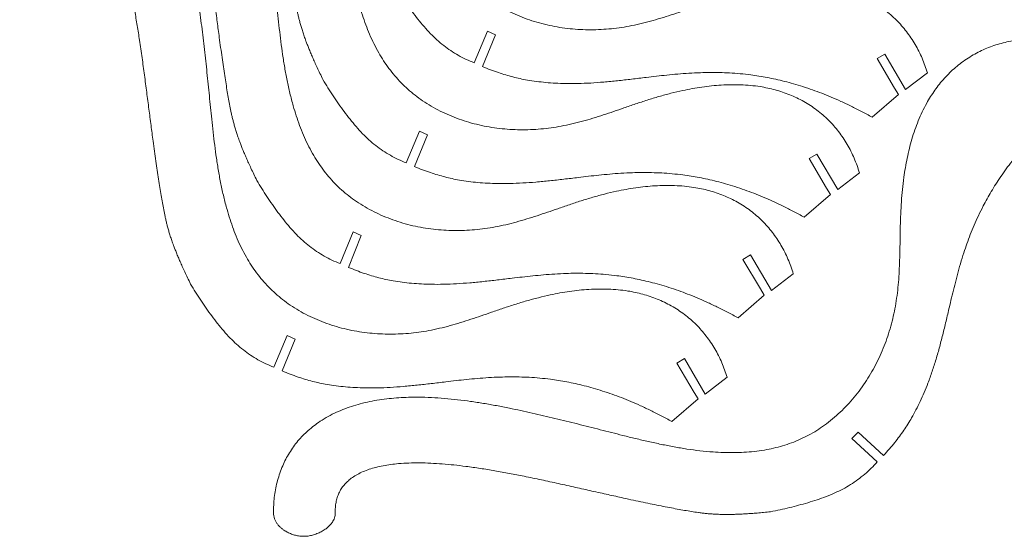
# Model space of a CAD drawing. Header units: millimetres. Extents: x 92 to 2970, y 112 to 2957.
# Tile 1 of 6: x 118 to 1939, y 112 to 1067. Entities that reach past the tile are written whole.
import ezdxf

# ---------------------------------------------------------------- set-up
doc = ezdxf.new("R2010")
doc.units = ezdxf.units.MM

msp = doc.modelspace()

# ---------------------------------------------------------------- linework, layer by layer
at = {"color": 7, "linetype": 'Continuous', "lineweight": 15}
for p, q in [((958.3, 987.4), (982.7, 1046)), ((997.5, 1039.2), (973.6, 980.4)), ((982.7, 1046), (997.5, 1039.2)), ((1703.4, 995.1), (1717.4, 1003.4)), ((1717.4, 1003.4), (1756.1, 937.8)), ((1735.6, 940.4), (1703.4, 995.1)), ((973.6, 980.4), (973.5, 980.4)), ((1756.1, 937.8), (1796.5, 968.6)), ((1796.5, 968.6), (1796.5, 968.6)), ((1694.5, 886.9), (1742.9, 928.8)), ((1742.9, 928.8), (1735.6, 940.4)), ((832.6, 802.4), (857, 861)), ((857, 861), (871.9, 854.2)), ((871.9, 854.2), (847.9, 795.4)), ((1577.7, 810.1), (1591.7, 818.4)), ((1610, 755.4), (1577.7, 810.1)), ((1591.7, 818.4), (1630.5, 752.8)), ((847.9, 795.4), (847.9, 795.4)), ((1630.5, 752.8), (1670.8, 783.6)), ((1670.8, 783.6), (1670.8, 783.7)), ((1617.3, 743.8), (1610, 755.4)), ((1568.8, 701.9), (1617.3, 743.8)), ((710.2, 616.1), (734.6, 674.7)), ((734.6, 674.7), (749.4, 667.9)), ((749.4, 667.9), (725.5, 609.1)), ((1455.3, 623.8), (1469.3, 632.1)), ((1487.5, 569.1), (1455.3, 623.8)), ((1469.3, 632.1), (1508, 566.5)), ((725.5, 609.1), (725.5, 609.1)), ((1508, 566.5), (1548.4, 597.3)), ((1548.4, 597.3), (1548.4, 597.3)), ((1494.8, 557.5), (1487.5, 569.1)), ((1446.4, 515.6), (1494.8, 557.5)), ((587.8, 424.4), (612.2, 483.1)), ((627, 476.3), (603, 417.5)), ((612.2, 483.1), (627, 476.3)), ((1332.8, 432.2), (1346.9, 440.5)), ((1346.9, 440.5), (1385.6, 374.8)), ((1365.1, 377.5), (1332.8, 432.2)), ((603, 417.5), (603, 417.5)), ((1385.6, 374.8), (1425.9, 405.7)), ((1425.9, 405.7), (1426, 405.7)), ((1324, 324), (1372.4, 365.8)), ((1372.4, 365.8), (1365.1, 377.5)), ((1656.9, 292.4), (1668.4, 304)), ((1703.6, 249.4), (1656.9, 292.4)), ((1668.4, 304), (1715.4, 261.3)), ((1715.4, 261.3), (1715.4, 261.3))]:
    msp.add_line(p, q, dxfattribs=at)
for points, knots in [([(1796.5, 968.6), (1795, 973.2), (1792.1, 982.4), (1786.8, 995.7), (1780.7, 1008.8), (1773.9, 1021.5), (1766.2, 1033.6), (1757.9, 1045.2), (1748.9, 1056.1), (1739.2, 1066.4), (1728.8, 1076.1), (1717.6, 1085.1), (1705.8, 1093.4), (1693.4, 1100.9), (1680.6, 1107.6), (1667.5, 1113.4), (1654.1, 1118.3), (1640.6, 1122.5), (1626.8, 1125.8), (1611.6, 1128.6), (1595, 1130.7), (1577, 1131.8), (1558.9, 1132), (1540.9, 1131.3), (1522.9, 1129.8), (1505, 1127.6), (1487.3, 1124.7), (1468.1, 1120.9), (1447.5, 1116.1), (1425.6, 1110.1), (1403.9, 1103.5), (1382.3, 1096.3), (1361.6, 1089.2), (1341.8, 1082.3), (1322.7, 1075.9), (1303.5, 1069.8), (1284.2, 1064.1), (1264.7, 1059.2), (1245.4, 1055.1), (1226.2, 1052), (1207.2, 1049.9), (1188.2, 1048.6), (1169, 1048.4), (1149.9, 1049.1), (1130.7, 1050.8), (1111.7, 1053.5), (1092.9, 1057.3), (1074.2, 1062.2), (1056, 1068.1), (1038.2, 1075.1), (1021, 1083), (1004.4, 1092), (988.9, 1101.8), (974.5, 1112.3), (961.1, 1123.4), (948.6, 1135.4), (937, 1148.3), (926.2, 1161.8), (916.3, 1176.1), (907, 1191.3), (898.3, 1207.7), (890.4, 1225), (883.3, 1242.7), (877.1, 1260.7), (871.1, 1280.6), (865.4, 1302.4), (860.2, 1326.1), (855.8, 1349.9), (852, 1373.9), (848.8, 1397.9), (845.9, 1422.1), (842.6, 1452.5), (839, 1489.2), (834.6, 1532.2), (830, 1575.1), (824.9, 1617.9), (819.9, 1654.5), (815.2, 1684.6), (811, 1708.5), (806.2, 1732.3), (800.9, 1756), (795, 1779.5), (788.2, 1802.9), (781.2, 1824), (774.1, 1842.8), (767.2, 1859.4), (759.6, 1875.8), (751.3, 1891.8), (742.3, 1907.5), (732.6, 1922.3), (722.2, 1936.3), (711.3, 1949.4), (699.4, 1961.7), (686.7, 1973.1), (674, 1982.9), (661.7, 1991.1), (649.9, 1997.8), (637.6, 2003.7), (625, 2008.6), (612, 2012.5), (598.7, 2015.4), (585.3, 2017.4), (571.5, 2018.4), (557.5, 2018.5), (543.2, 2017.6), (529.1, 2015.7), (515.1, 2012.9), (501.5, 2009.2), (492.6, 2005.9), (488.2, 2004.3)], [0, 0, 0, 0, 0.006977, 0.013957, 0.020935, 0.027914, 0.034891, 0.041743, 0.048599, 0.05546, 0.062326, 0.06932, 0.076319, 0.083319, 0.090318, 0.097313, 0.104181, 0.111049, 0.117917, 0.124781, 0.133517, 0.14226, 0.151008, 0.159753, 0.168486, 0.177215, 0.185946, 0.194684, 0.205681, 0.216687, 0.227695, 0.238699, 0.249697, 0.259486, 0.269262, 0.279023, 0.288771, 0.298514, 0.308269, 0.317493, 0.326741, 0.336008, 0.345287, 0.354577, 0.363875, 0.373183, 0.382504, 0.391844, 0.401197, 0.410382, 0.419554, 0.428704, 0.437827, 0.446248, 0.454651, 0.463045, 0.471438, 0.479835, 0.488232, 0.496624, 0.505847, 0.515075, 0.524314, 0.533559, 0.542801, 0.554566, 0.566315, 0.578063, 0.589817, 0.60158, 0.61335, 0.625122, 0.646081, 0.667014, 0.687933, 0.708853, 0.729781, 0.741529, 0.753281, 0.76504, 0.776812, 0.78859, 0.800365, 0.812133, 0.820867, 0.829604, 0.83835, 0.84711, 0.855873, 0.86463, 0.872882, 0.881138, 0.889415, 0.89772, 0.906031, 0.912634, 0.919224, 0.925799, 0.932364, 0.938929, 0.945501, 0.952085, 0.95868, 0.965596, 0.972514, 0.979424, 0.986316, 0.993179, 1, 1, 1, 1]), ([(1670.8, 783.7), (1669.4, 788.2), (1666.4, 797.4), (1661.1, 810.8), (1655.1, 823.8), (1648.2, 836.5), (1640.6, 848.6), (1632.3, 860.2), (1623.3, 871.1), (1613.6, 881.4), (1603.1, 891.1), (1591.9, 900.1), (1580.1, 908.4), (1567.8, 915.9), (1555, 922.6), (1541.8, 928.4), (1528.5, 933.4), (1514.9, 937.5), (1501.1, 940.8), (1485.9, 943.6), (1469.3, 945.7), (1451.3, 946.9), (1433.3, 947), (1415.2, 946.3), (1397.3, 944.9), (1379.4, 942.6), (1361.6, 939.7), (1342.4, 935.9), (1321.8, 931.1), (1299.9, 925.1), (1278.2, 918.5), (1256.7, 911.3), (1236, 904.2), (1216.1, 897.4), (1197, 890.9), (1177.8, 884.8), (1158.5, 879.2), (1139, 874.2), (1119.7, 870.1), (1100.5, 867), (1081.6, 864.9), (1062.5, 863.7), (1043.4, 863.4), (1024.2, 864.1), (1005.1, 865.8), (986.1, 868.6), (967.2, 872.3), (948.6, 877.2), (930.3, 883.1), (912.6, 890.1), (895.4, 898), (878.8, 907), (863.2, 916.8), (848.8, 927.3), (835.5, 938.4), (823, 950.4), (811.3, 963.3), (800.5, 976.9), (790.6, 991.1), (781.3, 1006.4), (772.7, 1022.7), (764.7, 1040), (757.7, 1057.7), (751.4, 1075.7), (745.4, 1095.6), (739.7, 1117.4), (734.5, 1141.1), (730.1, 1165), (726.3, 1188.9), (723.1, 1213), (720.2, 1237.1), (717, 1267.5), (713.3, 1304.2), (708.9, 1347.2), (704.3, 1390.1), (699.3, 1432.9), (694.3, 1469.5), (689.5, 1499.6), (685.3, 1523.5), (680.6, 1547.3), (675.3, 1571), (669.3, 1594.6), (662.6, 1617.9), (655.6, 1639), (648.5, 1657.8), (641.5, 1674.4), (633.9, 1690.8), (625.7, 1706.9), (616.6, 1722.5), (606.9, 1737.3), (596.6, 1751.3), (585.6, 1764.4), (573.8, 1776.7), (561, 1788.2), (548.4, 1797.9), (536, 1806.1), (524.2, 1812.8), (512, 1818.7), (499.3, 1823.6), (486.3, 1827.5), (473.1, 1830.5), (459.6, 1832.4), (445.9, 1833.4), (431.8, 1833.5), (417.5, 1832.6), (403.4, 1830.7), (389.5, 1827.9), (375.8, 1824.2), (367, 1821), (362.6, 1819.3)], [0, 0, 0, 0, 0.006977, 0.013957, 0.020935, 0.027914, 0.034891, 0.041743, 0.048599, 0.05546, 0.062326, 0.06932, 0.076319, 0.083319, 0.090318, 0.097313, 0.104181, 0.111049, 0.117917, 0.124781, 0.133517, 0.14226, 0.151008, 0.159753, 0.168486, 0.177215, 0.185946, 0.194684, 0.205681, 0.216687, 0.227695, 0.238699, 0.249697, 0.259486, 0.269262, 0.279023, 0.288771, 0.298514, 0.308269, 0.317493, 0.326741, 0.336008, 0.345287, 0.354577, 0.363875, 0.373183, 0.382504, 0.391844, 0.401197, 0.410382, 0.419554, 0.428704, 0.437827, 0.446248, 0.454651, 0.463045, 0.471438, 0.479835, 0.488232, 0.496624, 0.505847, 0.515075, 0.524314, 0.533559, 0.542801, 0.554566, 0.566315, 0.578063, 0.589817, 0.60158, 0.61335, 0.625122, 0.646081, 0.667014, 0.687933, 0.708853, 0.729781, 0.741529, 0.753281, 0.76504, 0.776812, 0.78859, 0.800365, 0.812133, 0.820867, 0.829604, 0.83835, 0.84711, 0.855873, 0.86463, 0.872882, 0.881138, 0.889415, 0.89772, 0.906031, 0.912634, 0.919224, 0.925799, 0.932364, 0.938929, 0.945501, 0.952085, 0.95868, 0.965596, 0.972514, 0.979424, 0.986316, 0.993179, 1, 1, 1, 1]), ([(403.6, 1713), (406.7, 1714.1), (412.8, 1716.1), (422.1, 1717.9), (431.2, 1718.6), (440.1, 1718.1), (448.8, 1716.4), (457.3, 1713.6), (465.5, 1709.7), (473.9, 1704.4), (482.3, 1697.8), (490.6, 1689.6), (498.6, 1680.3), (506.3, 1669.9), (513.5, 1658.5), (520.4, 1646.1), (527.5, 1631.7), (534.6, 1615.3), (541.5, 1596.8), (548, 1577.3), (554, 1556.9), (559.6, 1535.8), (565, 1512.8), (570.3, 1487.9), (575.3, 1461.3), (580, 1434.3), (584.5, 1405.4), (588.9, 1374.8), (593.3, 1342.7), (597.5, 1311), (601.4, 1280), (605.3, 1249.9), (608.8, 1223.9), (611.8, 1202), (614.3, 1184), (616.8, 1166.7), (619.2, 1150.3), (621.7, 1134.9), (624, 1120.4), (626.4, 1106.8), (628.8, 1093.8), (631, 1083), (632.9, 1074.2), (634.6, 1067.2), (636.5, 1060), (638.7, 1052.6), (641.1, 1044.7), (643.9, 1036.4), (646.8, 1028.4), (649.7, 1020.8), (652.6, 1013.5), (655.8, 1005.8), (659.4, 997.3), (663.4, 988.2), (668, 978.3), (673.1, 967.5), (676.7, 960.1), (678.6, 956.2)], [0, 0, 0, 0, 0.011404, 0.022331, 0.032879, 0.043186, 0.053411, 0.063709, 0.074221, 0.08506, 0.097961, 0.111503, 0.125745, 0.140723, 0.156448, 0.172913, 0.190099, 0.212166, 0.2352, 0.259111, 0.283799, 0.30916, 0.335085, 0.366217, 0.397806, 0.429683, 0.461684, 0.499727, 0.537472, 0.574671, 0.611075, 0.646425, 0.680445, 0.702415, 0.723565, 0.743813, 0.763088, 0.781348, 0.798291, 0.814309, 0.829548, 0.844265, 0.852592, 0.860984, 0.869566, 0.87849, 0.887932, 0.898097, 0.909216, 0.917548, 0.926544, 0.936298, 0.946911, 0.958484, 0.971122, 0.984927, 1, 1, 1, 1]), ([(1548.4, 597.3), (1546.9, 601.9), (1544, 611.1), (1538.7, 624.4), (1532.6, 637.5), (1525.8, 650.2), (1518.2, 662.3), (1509.8, 673.9), (1500.8, 684.8), (1491.1, 695.1), (1480.7, 704.8), (1469.5, 713.8), (1457.7, 722.1), (1445.4, 729.6), (1432.5, 736.3), (1419.4, 742.1), (1406, 747), (1392.5, 751.2), (1378.7, 754.5), (1363.5, 757.3), (1346.9, 759.4), (1328.9, 760.5), (1310.8, 760.7), (1292.8, 760), (1274.8, 758.5), (1257, 756.3), (1239.2, 753.4), (1220, 749.6), (1199.4, 744.8), (1177.5, 738.8), (1155.8, 732.2), (1134.2, 725), (1113.6, 717.9), (1093.7, 711), (1074.6, 704.6), (1055.4, 698.5), (1036.1, 692.8), (1016.6, 687.9), (997.3, 683.8), (978.1, 680.7), (959.1, 678.6), (940.1, 677.3), (920.9, 677.1), (901.8, 677.8), (882.7, 679.5), (863.6, 682.2), (844.8, 686), (826.1, 690.9), (807.9, 696.8), (790.1, 703.8), (773, 711.7), (756.4, 720.7), (740.8, 730.5), (726.4, 741), (713, 752.1), (700.5, 764.1), (688.9, 777), (678.1, 790.5), (668.2, 804.8), (658.9, 820.1), (650.3, 836.4), (642.3, 853.7), (635.3, 871.4), (629, 889.4), (623, 909.3), (617.3, 931.1), (612.1, 954.8), (607.7, 978.6), (603.9, 1002.6), (600.7, 1026.6), (597.8, 1050.8), (594.6, 1081.2), (590.9, 1117.9), (586.5, 1160.9), (581.9, 1203.8), (576.8, 1246.6), (571.9, 1283.2), (567.1, 1313.3), (562.9, 1337.2), (558.1, 1361), (552.8, 1384.7), (546.9, 1408.3), (540.1, 1431.6), (533.1, 1452.7), (526.1, 1471.5), (519.1, 1488.1), (511.5, 1504.5), (503.2, 1520.5), (494.2, 1536.2), (484.5, 1551), (474.2, 1565), (463.2, 1578.1), (451.3, 1590.4), (438.6, 1601.8), (425.9, 1611.6), (413.6, 1619.8), (401.8, 1626.5), (389.5, 1632.4), (376.9, 1637.3), (363.9, 1641.2), (350.7, 1644.1), (337.2, 1646.1), (323.4, 1647.1), (309.4, 1647.2), (295.1, 1646.3), (281, 1644.4), (267.1, 1641.6), (253.4, 1637.9), (244.5, 1634.6), (240.1, 1633)], [0, 0, 0, 0, 0.006977, 0.013957, 0.020935, 0.027914, 0.034891, 0.041743, 0.048599, 0.05546, 0.062326, 0.06932, 0.076319, 0.083319, 0.090318, 0.097313, 0.104181, 0.111049, 0.117917, 0.124781, 0.133517, 0.14226, 0.151008, 0.159753, 0.168486, 0.177215, 0.185946, 0.194684, 0.205681, 0.216687, 0.227695, 0.238699, 0.249697, 0.259486, 0.269262, 0.279023, 0.288771, 0.298514, 0.308269, 0.317493, 0.326741, 0.336008, 0.345287, 0.354577, 0.363875, 0.373183, 0.382504, 0.391844, 0.401197, 0.410382, 0.419554, 0.428704, 0.437827, 0.446248, 0.454651, 0.463045, 0.471438, 0.479835, 0.488232, 0.496624, 0.505847, 0.515075, 0.524314, 0.533559, 0.542801, 0.554566, 0.566315, 0.578063, 0.589817, 0.60158, 0.61335, 0.625122, 0.646081, 0.667014, 0.687933, 0.708853, 0.729781, 0.741529, 0.753281, 0.76504, 0.776812, 0.78859, 0.800365, 0.812133, 0.820867, 0.829604, 0.83835, 0.84711, 0.855873, 0.86463, 0.872882, 0.881138, 0.889415, 0.89772, 0.906031, 0.912634, 0.919224, 0.925799, 0.932364, 0.938929, 0.945501, 0.952085, 0.95868, 0.965596, 0.972514, 0.979424, 0.986316, 0.993179, 1, 1, 1, 1]), ([(281.2, 1526.7), (284.3, 1527.7), (290.3, 1529.8), (299.6, 1531.6), (308.8, 1532.3), (317.7, 1531.8), (326.4, 1530.1), (334.9, 1527.3), (343.1, 1523.4), (351.4, 1518.1), (359.8, 1511.5), (368.2, 1503.3), (376.2, 1494), (383.8, 1483.6), (391.1, 1472.2), (398, 1459.8), (405, 1445.4), (412.1, 1429), (419.1, 1410.5), (425.6, 1391), (431.6, 1370.6), (437.1, 1349.5), (442.6, 1326.5), (447.8, 1301.6), (452.9, 1275), (457.5, 1248), (462.1, 1219.1), (466.5, 1188.5), (470.9, 1156.3), (475, 1124.7), (479, 1093.7), (482.9, 1063.6), (486.4, 1037.6), (489.3, 1015.7), (491.9, 997.7), (494.4, 980.4), (496.8, 964), (499.2, 948.6), (501.6, 934.1), (503.9, 920.5), (506.3, 907.5), (508.5, 896.7), (510.5, 887.9), (512.2, 880.9), (514.1, 873.7), (516.2, 866.2), (518.7, 858.4), (521.5, 850.1), (524.3, 842.1), (527.3, 834.4), (530.1, 827.2), (533.3, 819.4), (537, 811), (541, 801.9), (545.6, 792), (550.6, 781.2), (554.3, 773.8), (556.2, 769.9)], [0, 0, 0, 0, 0.011404, 0.022331, 0.032879, 0.043186, 0.053411, 0.063709, 0.074221, 0.08506, 0.097961, 0.111502, 0.125745, 0.140723, 0.156448, 0.172913, 0.190099, 0.212166, 0.2352, 0.259111, 0.283799, 0.30916, 0.335085, 0.366217, 0.397806, 0.429682, 0.461684, 0.499727, 0.537472, 0.574671, 0.611075, 0.646425, 0.680445, 0.702414, 0.723565, 0.743812, 0.763088, 0.781348, 0.798291, 0.814309, 0.829548, 0.844265, 0.852592, 0.860984, 0.869566, 0.87849, 0.887932, 0.898097, 0.909216, 0.917548, 0.926544, 0.936298, 0.946911, 0.958484, 0.971122, 0.984926, 1, 1, 1, 1]), ([(1426, 405.7), (1424.5, 410.3), (1421.6, 419.4), (1416.3, 432.8), (1410.2, 445.9), (1403.3, 458.6), (1395.7, 470.7), (1387.4, 482.2), (1378.4, 493.1), (1368.7, 503.5), (1358.2, 513.2), (1347.1, 522.2), (1335.3, 530.5), (1322.9, 538), (1310.1, 544.7), (1297, 550.5), (1283.6, 555.4), (1270, 559.5), (1256.3, 562.9), (1241.1, 565.7), (1224.4, 567.8), (1206.4, 568.9), (1188.4, 569.1), (1170.4, 568.4), (1152.4, 566.9), (1134.5, 564.7), (1116.7, 561.8), (1097.5, 558), (1077, 553.1), (1055.1, 547.2), (1033.3, 540.5), (1011.8, 533.4), (991.1, 526.3), (971.3, 519.4), (952.2, 513), (933, 506.9), (913.7, 501.2), (894.2, 496.2), (874.8, 492.1), (855.7, 489.1), (836.7, 486.9), (817.6, 485.7), (798.5, 485.5), (779.3, 486.2), (760.2, 487.9), (741.2, 490.6), (722.3, 494.4), (703.7, 499.3), (685.5, 505.2), (667.7, 512.2), (650.5, 520.1), (633.9, 529.1), (618.4, 538.9), (603.9, 549.4), (590.6, 560.5), (578.1, 572.5), (566.5, 585.3), (555.7, 598.9), (545.8, 613.1), (536.5, 628.4), (527.8, 644.7), (519.9, 662.1), (512.8, 679.8), (506.6, 697.8), (500.6, 717.7), (494.9, 739.5), (489.7, 763.2), (485.2, 787), (481.5, 811), (478.2, 835), (475.4, 859.1), (472.1, 889.6), (468.5, 926.3), (464.1, 969.2), (459.5, 1012.1), (454.4, 1055), (449.4, 1091.5), (444.7, 1121.7), (440.4, 1145.6), (435.7, 1169.4), (430.4, 1193.1), (424.5, 1216.6), (417.7, 1240), (410.7, 1261), (403.6, 1279.8), (396.7, 1296.5), (389.1, 1312.9), (380.8, 1328.9), (371.7, 1344.6), (362.1, 1359.4), (351.7, 1373.4), (340.8, 1386.4), (328.9, 1398.8), (316.2, 1410.2), (303.5, 1420), (291.2, 1428.1), (279.3, 1434.9), (267.1, 1440.7), (254.5, 1445.7), (241.5, 1449.6), (228.2, 1452.5), (214.8, 1454.5), (201, 1455.5), (186.9, 1455.6), (172.7, 1454.6), (158.6, 1452.8), (144.6, 1449.9), (130.9, 1446.2), (122.1, 1443), (117.7, 1441.4)], [0, 0, 0, 0, 0.006977, 0.013957, 0.020935, 0.027914, 0.034891, 0.041743, 0.048599, 0.05546, 0.062326, 0.06932, 0.076319, 0.083319, 0.090318, 0.097313, 0.104181, 0.111049, 0.117917, 0.124781, 0.133517, 0.14226, 0.151008, 0.159753, 0.168486, 0.177215, 0.185946, 0.194685, 0.205681, 0.216687, 0.227695, 0.238699, 0.249697, 0.259486, 0.269262, 0.279023, 0.288771, 0.298514, 0.308269, 0.317493, 0.326741, 0.336008, 0.345287, 0.354577, 0.363875, 0.373183, 0.382504, 0.391844, 0.401197, 0.410382, 0.419554, 0.428704, 0.437827, 0.446248, 0.454651, 0.463045, 0.471438, 0.479835, 0.488232, 0.496624, 0.505847, 0.515075, 0.524314, 0.533559, 0.542801, 0.554566, 0.566315, 0.578063, 0.589817, 0.60158, 0.61335, 0.625122, 0.646082, 0.667014, 0.687933, 0.708853, 0.729781, 0.741529, 0.753281, 0.76504, 0.776812, 0.78859, 0.800365, 0.812133, 0.820867, 0.829604, 0.83835, 0.84711, 0.855873, 0.86463, 0.872883, 0.881139, 0.889415, 0.89772, 0.906031, 0.912634, 0.919224, 0.925799, 0.932364, 0.938929, 0.945501, 0.952085, 0.95868, 0.965596, 0.972514, 0.979424, 0.986316, 0.993179, 1, 1, 1, 1]), ([(158.7, 1335.1), (161.8, 1336.1), (167.9, 1338.1), (177.2, 1339.9), (186.3, 1340.6), (195.3, 1340.1), (204, 1338.5), (212.4, 1335.6), (220.6, 1331.7), (229, 1326.5), (237.4, 1319.8), (245.8, 1311.7), (253.8, 1302.4), (261.4, 1292), (268.7, 1280.5), (275.6, 1268.1), (282.6, 1253.8), (289.7, 1237.4), (296.7, 1218.8), (303.2, 1199.3), (309.2, 1179), (314.7, 1157.9), (320.2, 1134.9), (325.4, 1110), (330.5, 1083.3), (335.1, 1056.3), (339.6, 1027.4), (344.1, 996.8), (348.4, 964.7), (352.6, 933), (356.6, 902), (360.5, 871.9), (363.9, 846), (366.9, 824), (369.4, 806), (371.9, 788.8), (374.4, 772.4), (376.8, 757), (379.2, 742.5), (381.5, 728.8), (383.9, 715.9), (386.1, 705.1), (388.1, 696.3), (389.8, 689.2), (391.7, 682), (393.8, 674.6), (396.2, 666.8), (399, 658.4), (401.9, 650.4), (404.8, 642.8), (407.7, 635.6), (410.9, 627.8), (414.5, 619.4), (418.6, 610.3), (423.1, 600.3), (428.2, 589.6), (431.8, 582.1), (433.7, 578.2)], [0, 0, 0, 0, 0.011404, 0.022331, 0.032879, 0.043186, 0.053411, 0.06371, 0.074221, 0.08506, 0.097961, 0.111503, 0.125745, 0.140723, 0.156448, 0.172913, 0.190099, 0.212166, 0.2352, 0.259111, 0.283799, 0.30916, 0.335086, 0.366217, 0.397806, 0.429683, 0.461684, 0.499727, 0.537472, 0.574671, 0.611075, 0.646425, 0.680445, 0.702415, 0.723565, 0.743812, 0.763088, 0.781348, 0.798291, 0.814309, 0.829548, 0.844265, 0.852592, 0.860984, 0.869566, 0.87849, 0.887932, 0.898097, 0.909216, 0.917548, 0.926544, 0.936298, 0.946911, 0.958484, 0.971121, 0.984926, 1, 1, 1, 1]), ([(804.3, 1141.2), (807.3, 1136.1), (813.4, 1126), (823, 1111.1), (833, 1096.4), (843.4, 1082), (854.2, 1067.9), (865.5, 1054.2), (877.1, 1041.4), (889.2, 1029.8), (901.7, 1019.3), (914.9, 1009.7), (928.8, 1001.1), (943.2, 993.5), (953.3, 989.4), (958.3, 987.4)], [0, 0, 0, 0, 0.0799376, 0.1598288, 0.2397053, 0.3196064, 0.3995777, 0.4795717, 0.5595227, 0.6328667, 0.7063574, 0.7798989, 0.8533926, 0.9267691, 1, 1, 1, 1]), ([(2007.9, 1030.6), (2003.1, 1030.8), (1993.5, 1031.2), (1979.1, 1030.8), (1964.8, 1029.5), (1950.5, 1027.4), (1936.5, 1024.4), (1922.8, 1020.6), (1909.5, 1015.8), (1896.5, 1010.2), (1883.8, 1003.7), (1871.5, 996.3), (1859.7, 988.1), (1848.4, 979), (1837.7, 969.3), (1827.8, 958.9), (1818.6, 948), (1810.1, 936.7), (1802.2, 924.9), (1794.4, 911.6), (1786.7, 896.7), (1779.5, 880.2), (1773.1, 863.3), (1767.6, 846.1), (1762.9, 828.7), (1758.9, 811.1), (1755.5, 793.4), (1752.5, 774.1), (1750, 753.1), (1748.2, 730.5), (1747, 707.8), (1746.3, 685.1), (1745.9, 663.2), (1745.6, 642.2), (1745.1, 622.1), (1744.3, 602), (1743, 581.9), (1741, 561.9), (1738.2, 542.3), (1734.6, 523.2), (1730.1, 504.7), (1724.7, 486.3), (1718.4, 468.3), (1711.2, 450.5), (1703, 433.1), (1693.9, 416.2), (1683.9, 399.8), (1673, 383.9), (1661.2, 368.8), (1648.6, 354.5), (1635.2, 341.1), (1621.1, 328.6), (1606.6, 317.3), (1591.8, 307.3), (1576.8, 298.6), (1561.2, 290.9), (1545.2, 284.4), (1528.7, 278.9), (1512, 274.5), (1494.4, 270.9), (1476.1, 268.4), (1457.2, 266.9), (1438.1, 266.3), (1419, 266.6), (1398.3, 267.7), (1375.8, 269.8), (1351.8, 273), (1327.9, 277), (1304.1, 281.7), (1280.4, 286.9), (1256.7, 292.4), (1227, 299.8), (1191.3, 308.9), (1149.4, 319.5), (1107.5, 329.8), (1065.5, 339.7), (1029.5, 347.5), (999.5, 353.4), (975.6, 357.6), (951.6, 361.3), (927.6, 364.4), (903.4, 366.9), (879.2, 368.5), (857, 369.1), (836.9, 368.9), (818.8, 368.1), (800.9, 366.5), (782.9, 364.2), (765.1, 361.1), (747.9, 357.1), (731.2, 352.1), (715.2, 346.3), (699.5, 339.4), (684.4, 331.3), (670.9, 322.8), (659, 314), (648.7, 305.1), (639, 295.6), (630, 285.5), (621.9, 274.6), (614.6, 263.1), (608.2, 251.2), (602.5, 238.6), (597.6, 225.4), (593.6, 211.7), (590.5, 197.8), (588.4, 183.7), (587.2, 169.6), (587.2, 160.2), (587.2, 155.5)], [0, 0, 0, 0, 0.006977, 0.013957, 0.020935, 0.027914, 0.034891, 0.041743, 0.048599, 0.05546, 0.062326, 0.06932, 0.076319, 0.083319, 0.090318, 0.097313, 0.104181, 0.111049, 0.117917, 0.124781, 0.133517, 0.14226, 0.151008, 0.159753, 0.168486, 0.177215, 0.185946, 0.194684, 0.205681, 0.216687, 0.227695, 0.238699, 0.249697, 0.259486, 0.269262, 0.279023, 0.288771, 0.298514, 0.308269, 0.317493, 0.326741, 0.336008, 0.345287, 0.354577, 0.363875, 0.373183, 0.382504, 0.391844, 0.401197, 0.410382, 0.419554, 0.428704, 0.437827, 0.446248, 0.454651, 0.463045, 0.471438, 0.479835, 0.488232, 0.496624, 0.505847, 0.515075, 0.524314, 0.533559, 0.542801, 0.554566, 0.566315, 0.578063, 0.589817, 0.60158, 0.61335, 0.625122, 0.646081, 0.667014, 0.687933, 0.708853, 0.729781, 0.741529, 0.753281, 0.765041, 0.776812, 0.78859, 0.800365, 0.812133, 0.820867, 0.829604, 0.83835, 0.84711, 0.855873, 0.86463, 0.872882, 0.881139, 0.889415, 0.89772, 0.906031, 0.912634, 0.919224, 0.925799, 0.932364, 0.938929, 0.945501, 0.952085, 0.95868, 0.965596, 0.972514, 0.979424, 0.986316, 0.993179, 1, 1, 1, 1]), ([(973.5, 980.4), (978.5, 978.4), (988.3, 974.4), (1002.6, 969.3), (1016.4, 964.9), (1029.8, 961.2), (1043.2, 958), (1057.7, 955.2), (1073.5, 952.8), (1090.8, 950.9), (1108.7, 949.6), (1128.6, 948.9), (1150.3, 949), (1174, 949.9), (1198.4, 951.7), (1223.6, 954.2), (1249.7, 957.1), (1273.7, 960), (1295.4, 962.6), (1314.8, 964.7), (1334.8, 966.6), (1355.4, 968.2), (1375.3, 969.1), (1394.2, 969.6), (1412.3, 969.4), (1430.9, 968.7), (1450.3, 967.3), (1468.4, 965.3), (1485.1, 962.9), (1500.3, 960.2), (1516.1, 957), (1532.3, 953.1), (1549.1, 948.6), (1566.4, 943.4), (1583.8, 937.5), (1601.3, 931), (1618.8, 923.9), (1636.9, 916), (1655.5, 907.2), (1674.9, 897.5), (1687.8, 890.5), (1694.5, 886.9)], [0, 0, 0, 0, 0.021857, 0.042434, 0.061731, 0.080309, 0.098746, 0.117442, 0.140101, 0.163564, 0.187853, 0.212945, 0.243827, 0.275791, 0.30885, 0.343053, 0.37848, 0.415245, 0.440775, 0.467034, 0.494093, 0.522038, 0.550978, 0.574502, 0.598801, 0.623969, 0.650113, 0.67736, 0.697579, 0.718493, 0.740168, 0.762675, 0.786091, 0.810497, 0.835983, 0.860375, 0.885832, 0.912435, 0.94027, 0.969427, 1, 1, 1, 1]), ([(678.6, 956.2), (681.6, 951.1), (687.8, 941), (697.4, 926.1), (707.4, 911.4), (717.7, 897), (728.5, 882.9), (739.8, 869.2), (751.4, 856.5), (763.5, 844.8), (776, 834.3), (789.3, 824.7), (803.1, 816.1), (817.6, 808.5), (827.6, 804.4), (832.6, 802.4)], [0, 0, 0, 0, 0.079938, 0.159829, 0.239705, 0.319607, 0.399578, 0.479571, 0.559522, 0.632866, 0.706357, 0.779898, 0.853392, 0.926768, 1, 1, 1, 1]), ([(1715.4, 261.3), (1719, 265.3), (1726.1, 273.1), (1735.8, 284.8), (1744.7, 296.3), (1752.7, 307.6), (1760.3, 319.1), (1767.8, 331.8), (1775.5, 345.8), (1783.2, 361.4), (1790.6, 377.9), (1798, 396.2), (1805.4, 416.7), (1812.6, 439.2), (1819.3, 462.8), (1825.6, 487.4), (1831.7, 512.9), (1837.2, 536.4), (1842.2, 557.7), (1846.9, 576.6), (1851.9, 596.1), (1857.5, 616), (1863.4, 635), (1869.5, 652.9), (1875.8, 669.8), (1882.8, 687.1), (1890.8, 704.8), (1898.8, 721.1), (1906.8, 736), (1914.5, 749.5), (1923, 763.2), (1932.1, 777.1), (1942.1, 791.3), (1953, 805.8), (1964.5, 820.1), (1976.5, 834.3), (1989.2, 848.3), (2002.8, 862.6), (2017.4, 877.2), (2033.1, 892), (2044.2, 901.8), (2049.8, 906.8)], [0, 0, 0, 0, 0.021857, 0.042434, 0.061731, 0.080309, 0.098746, 0.117443, 0.140102, 0.163565, 0.187853, 0.212945, 0.243828, 0.275791, 0.30885, 0.343053, 0.37848, 0.415245, 0.440775, 0.467034, 0.494093, 0.522038, 0.550978, 0.574502, 0.598801, 0.623969, 0.650113, 0.677361, 0.697579, 0.718493, 0.740168, 0.762675, 0.786091, 0.810497, 0.835983, 0.860375, 0.885832, 0.912435, 0.94027, 0.969427, 1, 1, 1, 1]), ([(847.9, 795.4), (852.9, 793.4), (862.6, 789.4), (877, 784.3), (890.7, 779.9), (904.1, 776.2), (917.5, 773), (932, 770.2), (947.9, 767.8), (965.1, 765.9), (983.1, 764.6), (1002.9, 763.9), (1024.6, 764), (1048.3, 765), (1072.7, 766.7), (1098, 769.2), (1124.1, 772.1), (1148.1, 775), (1169.8, 777.6), (1189.1, 779.7), (1209.1, 781.6), (1229.8, 783.2), (1249.6, 784.2), (1268.6, 784.6), (1286.6, 784.4), (1305.3, 783.7), (1324.6, 782.3), (1342.7, 780.3), (1359.4, 777.9), (1374.7, 775.3), (1390.4, 772), (1406.7, 768.2), (1423.5, 763.6), (1440.8, 758.4), (1458.2, 752.5), (1475.6, 746), (1493.1, 738.9), (1511.2, 731), (1529.9, 722.2), (1549.2, 712.6), (1562.2, 705.5), (1568.8, 701.9)], [0, 0, 0, 0, 0.021857, 0.042434, 0.061731, 0.080309, 0.098746, 0.117442, 0.140102, 0.163565, 0.187853, 0.212945, 0.243828, 0.275791, 0.30885, 0.343053, 0.37848, 0.415245, 0.440775, 0.467034, 0.494093, 0.522038, 0.550978, 0.574502, 0.598801, 0.623969, 0.650113, 0.67736, 0.697579, 0.718493, 0.740168, 0.762675, 0.786091, 0.810497, 0.835983, 0.860375, 0.885832, 0.912435, 0.94027, 0.969427, 1, 1, 1, 1]), ([(556.2, 769.9), (559.2, 764.8), (565.3, 754.7), (574.9, 739.8), (584.9, 725.1), (595.3, 710.7), (606.1, 696.6), (617.4, 682.9), (629, 670.2), (641.1, 658.5), (653.6, 648), (666.8, 638.4), (680.7, 629.8), (695.1, 622.2), (705.2, 618.1), (710.2, 616.1)], [0, 0, 0, 0, 0.079937, 0.159829, 0.239705, 0.319606, 0.399578, 0.479571, 0.559522, 0.632866, 0.706357, 0.779898, 0.853392, 0.926768, 1, 1, 1, 1]), ([(725.5, 609.1), (730.5, 607.1), (740.2, 603.1), (754.5, 598), (768.3, 593.6), (781.7, 589.9), (795.1, 586.7), (809.6, 583.9), (825.4, 581.5), (842.7, 579.6), (860.7, 578.3), (880.5, 577.6), (902.2, 577.7), (925.9, 578.7), (950.3, 580.4), (975.6, 582.9), (1001.7, 585.8), (1025.6, 588.7), (1047.3, 591.3), (1066.7, 593.4), (1086.7, 595.3), (1107.4, 596.9), (1127.2, 597.8), (1146.1, 598.3), (1164.2, 598.1), (1182.8, 597.4), (1202.2, 596), (1220.3, 594), (1237, 591.6), (1252.3, 588.9), (1268, 585.7), (1284.3, 581.9), (1301, 577.3), (1318.4, 572.1), (1335.7, 566.2), (1353.2, 559.7), (1370.7, 552.6), (1388.8, 544.7), (1407.5, 535.9), (1426.8, 526.2), (1439.8, 519.2), (1446.4, 515.6)], [0, 0, 0, 0, 0.021857, 0.042434, 0.061731, 0.080309, 0.098746, 0.117442, 0.140101, 0.163565, 0.187853, 0.212945, 0.243827, 0.275791, 0.30885, 0.343053, 0.37848, 0.415245, 0.440775, 0.467034, 0.494093, 0.522038, 0.550978, 0.574502, 0.598801, 0.623968, 0.650113, 0.677361, 0.697579, 0.718493, 0.740168, 0.762675, 0.786091, 0.810497, 0.835983, 0.860375, 0.885832, 0.912435, 0.94027, 0.969427, 1, 1, 1, 1]), ([(433.7, 578.2), (436.8, 573.2), (442.9, 563), (452.5, 548.1), (462.5, 533.5), (472.9, 519.1), (483.7, 505), (494.9, 491.3), (506.6, 478.5), (518.7, 466.9), (531.2, 456.4), (544.4, 446.8), (558.3, 438.2), (572.7, 430.6), (582.7, 426.5), (587.8, 424.4)], [0, 0, 0, 0, 0.0799375, 0.1598288, 0.2397046, 0.3196064, 0.3995776, 0.479571, 0.5595226, 0.6328659, 0.7063574, 0.7798989, 0.8533917, 0.9267691, 1, 1, 1, 1]), ([(603, 417.5), (608, 415.4), (617.7, 411.5), (632.1, 406.3), (645.8, 401.9), (659.3, 398.2), (672.7, 395.1), (687.2, 392.3), (703, 389.9), (720.3, 388), (738.2, 386.7), (758, 386), (779.8, 386.1), (803.4, 387), (827.9, 388.8), (853.1, 391.2), (879.2, 394.2), (903.2, 397.1), (924.9, 399.7), (944.3, 401.8), (964.2, 403.7), (984.9, 405.2), (1004.8, 406.2), (1023.7, 406.6), (1041.7, 406.5), (1060.4, 405.8), (1079.8, 404.4), (1097.8, 402.4), (1114.5, 400), (1129.8, 397.3), (1145.6, 394.1), (1161.8, 390.2), (1178.6, 385.7), (1195.9, 380.4), (1213.3, 374.5), (1230.7, 368.1), (1248.3, 361), (1266.3, 353.1), (1285, 344.3), (1304.4, 334.6), (1317.3, 327.6), (1324, 324)], [0, 0, 0, 0, 0.021858, 0.042434, 0.061731, 0.080309, 0.098746, 0.117443, 0.140102, 0.163565, 0.187853, 0.212945, 0.243828, 0.275792, 0.30885, 0.343053, 0.37848, 0.415245, 0.440775, 0.467034, 0.494093, 0.522038, 0.550978, 0.574502, 0.598801, 0.623969, 0.650113, 0.677361, 0.697579, 0.718493, 0.740168, 0.762676, 0.786091, 0.810497, 0.835983, 0.860375, 0.885832, 0.912435, 0.94027, 0.969427, 1, 1, 1, 1]), ([(701.2, 157.7), (701.3, 160.9), (701.5, 167.4), (703, 176.7), (705.4, 185.5), (708.9, 193.7), (713.5, 201.3), (719, 208.3), (725.5, 214.7), (733.3, 220.8), (742.4, 226.4), (752.9, 231.5), (764.4, 235.8), (776.8, 239.4), (790, 242.3), (804, 244.6), (819.9, 246.3), (837.8, 247.3), (857.6, 247.6), (878.1, 247), (899.3, 245.7), (921, 243.7), (944.5, 240.9), (969.7, 237.3), (996.5, 232.9), (1023.4, 228.1), (1052.1, 222.4), (1082.4, 216.2), (1114.1, 209.3), (1145.3, 202.3), (1175.8, 195.5), (1205.4, 188.9), (1231, 183.2), (1252.6, 178.5), (1270.4, 174.7), (1287.4, 171.2), (1303.7, 167.9), (1319, 164.9), (1333.5, 162.1), (1347.1, 159.7), (1360.1, 157.5), (1371, 155.9), (1379.9, 154.7), (1387.1, 153.9), (1394.5, 153.2), (1402.2, 152.7), (1410.4, 152.3), (1419.2, 152.1), (1427.7, 152), (1435.9, 152.2), (1443.6, 152.4), (1452.1, 152.7), (1461.2, 153.3), (1471.2, 153.9), (1482, 154.8), (1493.9, 155.9), (1502.1, 156.8), (1506.4, 157.2)], [0, 0, 0, 0, 0.011404, 0.022331, 0.032879, 0.043186, 0.053411, 0.063709, 0.074221, 0.08506, 0.097961, 0.111502, 0.125745, 0.140723, 0.156448, 0.172913, 0.190099, 0.212166, 0.2352, 0.259111, 0.283799, 0.30916, 0.335086, 0.366217, 0.397806, 0.429683, 0.461684, 0.499727, 0.537472, 0.574671, 0.611075, 0.646425, 0.680445, 0.702415, 0.723565, 0.743813, 0.763088, 0.781348, 0.798291, 0.814309, 0.829548, 0.844265, 0.852592, 0.860984, 0.869566, 0.87849, 0.887932, 0.898097, 0.909216, 0.917548, 0.926544, 0.936298, 0.946911, 0.958484, 0.971121, 0.984927, 1, 1, 1, 1]), ([(1506.4, 157.2), (1512.3, 158.4), (1523.9, 160.6), (1541.2, 164.6), (1558.3, 169), (1575.4, 173.8), (1592.3, 179.1), (1609.1, 185), (1625.1, 191.6), (1640.2, 198.9), (1654.3, 207.1), (1667.8, 216.3), (1680.6, 226.4), (1692.7, 237.3), (1700, 245.4), (1703.6, 249.4)], [0, 0, 0, 0, 0.079938, 0.159829, 0.239705, 0.319607, 0.399578, 0.479571, 0.559522, 0.632866, 0.706357, 0.779898, 0.853392, 0.926769, 1, 1, 1, 1]), ([(587.2, 155.5), (587.3, 153.5), (587.5, 149.7), (588.9, 144.2), (591.1, 139.1), (594.1, 134.5), (597.7, 130.2), (601.8, 126.4), (606.9, 122.6), (613.1, 118.9), (620.4, 115.8), (627.8, 113.4), (635.5, 112), (643.3, 111.5), (651.3, 112.1), (659.4, 113.8), (667.6, 116.5), (675.5, 120.1), (682.5, 124.3), (688.4, 129), (693.2, 133.9), (696.8, 138.8), (699.2, 143.6), (700.7, 148.1), (701.5, 152.9), (701.3, 156.1), (701.2, 157.7)], [0, 0, 0, 0, 0.036524, 0.071547, 0.105862, 0.140054, 0.174487, 0.209321, 0.244556, 0.294265, 0.343813, 0.392502, 0.440657, 0.489102, 0.538774, 0.590605, 0.644365, 0.698869, 0.752949, 0.796972, 0.839598, 0.880684, 0.910635, 0.940146, 0.969705, 1, 1, 1, 1])]:
    msp.add_open_spline(points, degree=3, knots=knots, dxfattribs=at)

doc.saveas('drawing.dxf')
